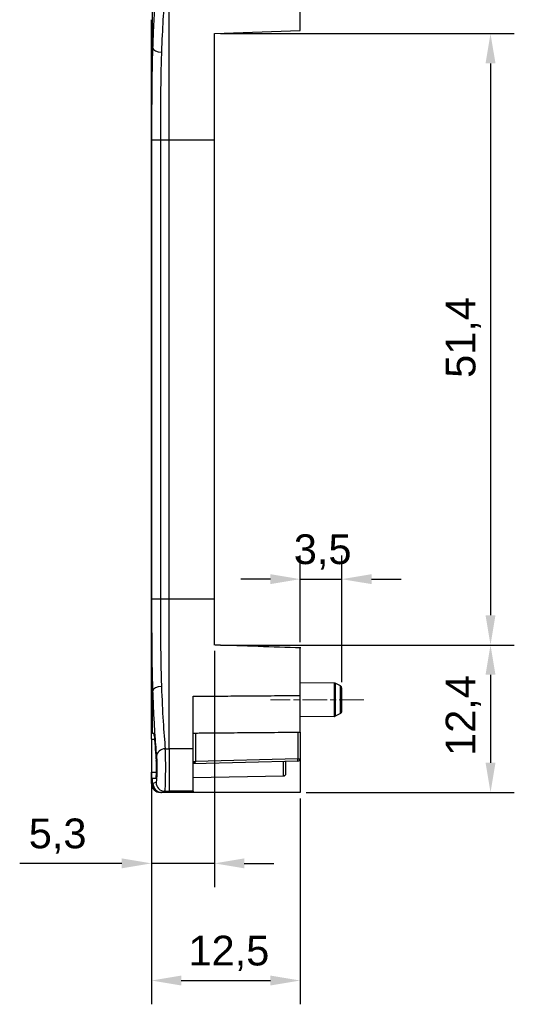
# Model space of a CAD drawing. Header units: millimetres. Extents: x 0 to 420, y 0 to 297.
# Tile 10 of 14: x 176 to 218, y 153 to 236. Entities that reach past the tile are written whole.
import ezdxf

# ---------------------------------------------------------------- set-up
doc = ezdxf.new("R2010")
doc.units = ezdxf.units.MM
doc.linetypes.add('CHAIN', pattern=[0.3543, 0.2362, -0.0295, 0.0591, -0.0295])
doc.layers.add("Linea d'asse(ISO)", color=137, linetype='Continuous', lineweight=18, true_color=0x408080)
doc.layers.add('Spigoli visibili(ISO)', color=176, linetype='Continuous', lineweight=25, true_color=0x000080)
doc.layers.add('Quote(ISO)', color=7, linetype='Continuous', lineweight=25)
doc.layers.add('Spigoli tangenti visibili(ISO)', color=7, linetype='Continuous', lineweight=25)
doc.styles.add('Federico-Quote', font='arial.ttf')
doc.dimstyles.new('X.XXX', dxfattribs={"dimtxt": 2.5, "dimasz": 2.5, "dimexe": 2, "dimexo": 0.5, "dimgap": 0.762, "dimtad": 1, "dimdec": 1, "dimrnd": 1e-08, "dimtxsty": 'Federico-Quote', "dimcen": 0.09, "dimdle": 10, "dimclrd": 7, "dimclre": 7, "dimclrt": 7, "dimazin": 2, "dimtfac": 1, "dimtmove": 0, "dimatfit": 3, "dimfxl": 1, "dimtolj": 1, "dimlwd": 25, "dimlwe": 25, "dimarcsym": 0})

# ---------------------------------------------------------------- blocks, each defined once
blk = doc.blocks.new('*D23')
at = {"layer": 'Defpoints', "color": 0, "linetype": 'Continuous', "transparency": 16777216}
for p in [(192.839, 234.788), (192.839, 183.388), (216.041, 183.388)]:
    blk.add_point(p, dxfattribs=at)
at = {"layer": 'Quote(ISO)', "color": 7, "linetype": 'Continuous', "lineweight": 25, "transparency": 16777216}
for p, q in [((193.339, 234.788), (218.041, 234.788)), ((216.041, 232.288), (216.041, 185.888)), ((193.339, 183.388), (218.041, 183.388))]:
    blk.add_line(p, q, dxfattribs=at)
at = {"layer": 'Quote(ISO)', "color": 7, "linetype": 'Continuous', "transparency": 16777216}
for points in [[(215.624, 232.288), (216.458, 232.288), (216.041, 234.788)], [(215.624, 185.888), (216.458, 185.888), (216.041, 183.388)]]:
    blk.add_solid(points, dxfattribs=at)
at = {"layer": 'Quote(ISO)', "color": 7, "linetype": 'Continuous', "lineweight": 25, "transparency": 16777216, "insert": (212.274, 205.847), "char_height": 2.5, "attachment_point": 1, "rotation": 90, "style": 'Federico-Quote'}
blk.add_mtext('\\A1;51,4', dxfattribs=at)
blk = doc.blocks.new('*D24')
at = {"layer": 'Defpoints', "color": 0, "linetype": 'Continuous', "transparency": 16777216}
for p in [(192.839, 183.388), (200.039, 170.988), (216.041, 170.988)]:
    blk.add_point(p, dxfattribs=at)
at = {"layer": 'Quote(ISO)', "color": 7, "linetype": 'Continuous', "lineweight": 25, "transparency": 16777216}
for p, q in [((193.339, 183.388), (218.041, 183.388)), ((216.041, 180.888), (216.041, 173.488)), ((200.539, 170.988), (218.041, 170.988))]:
    blk.add_line(p, q, dxfattribs=at)
at = {"layer": 'Quote(ISO)', "color": 7, "linetype": 'Continuous', "transparency": 16777216}
for points in [[(215.624, 180.888), (216.458, 180.888), (216.041, 183.388)], [(215.624, 173.488), (216.458, 173.488), (216.041, 170.988)]]:
    blk.add_solid(points, dxfattribs=at)
at = {"layer": 'Quote(ISO)', "color": 7, "linetype": 'Continuous', "lineweight": 25, "transparency": 16777216, "insert": (212.274, 174.064), "char_height": 2.5, "attachment_point": 1, "rotation": 90, "style": 'Federico-Quote'}
blk.add_mtext('\\A1;12,4', dxfattribs=at)
blk = doc.blocks.new('*D25')
at = {"layer": 'Defpoints', "color": 0, "linetype": 'Continuous', "transparency": 16777216}
for p in [(203.539, 188.925), (200.039, 183.137), (203.539, 179.766)]:
    blk.add_point(p, dxfattribs=at)
at = {"layer": 'Quote(ISO)', "color": 7, "linetype": 'Continuous', "lineweight": 25, "transparency": 16777216}
for p, q in [((200.039, 183.637), (200.039, 190.925)), ((203.539, 180.266), (203.539, 190.925)), ((197.539, 188.925), (195.039, 188.925)), ((200.039, 188.925), (203.539, 188.925)), ((206.039, 188.925), (208.539, 188.925))]:
    blk.add_line(p, q, dxfattribs=at)
at = {"layer": 'Quote(ISO)', "color": 7, "linetype": 'Continuous', "transparency": 16777216}
for points in [[(197.539, 189.342), (197.539, 188.509), (200.039, 188.925)], [(206.039, 189.342), (206.039, 188.509), (203.539, 188.925)]]:
    blk.add_solid(points, dxfattribs=at)
at = {"layer": 'Quote(ISO)', "color": 7, "linetype": 'Continuous', "lineweight": 25, "transparency": 16777216, "insert": (199.505, 192.692), "char_height": 2.5, "attachment_point": 1, "style": 'Federico-Quote'}
blk.add_mtext('\\A1;3,5', dxfattribs=at)
blk = doc.blocks.new('*D26')
at = {"layer": 'Defpoints', "color": 0, "linetype": 'Continuous', "transparency": 16777216}
for p in [(192.839, 183.388), (187.539, 175.988), (187.539, 165.035)]:
    blk.add_point(p, dxfattribs=at)
at = {"layer": 'Quote(ISO)', "color": 7, "linetype": 'Continuous', "lineweight": 25, "transparency": 16777216}
for p, q in [((192.839, 182.888), (192.839, 163.035)), ((187.539, 175.488), (187.539, 163.035)), ((185.039, 165.035), (176.464, 165.035)), ((192.839, 165.035), (187.539, 165.035)), ((195.339, 165.035), (197.839, 165.035))]:
    blk.add_line(p, q, dxfattribs=at)
at = {"layer": 'Quote(ISO)', "color": 7, "linetype": 'Continuous', "transparency": 16777216}
for points in [[(185.039, 165.451), (185.039, 164.618), (187.539, 165.035)], [(195.339, 165.451), (195.339, 164.618), (192.839, 165.035)]]:
    blk.add_solid(points, dxfattribs=at)
at = {"layer": 'Quote(ISO)', "color": 7, "linetype": 'Continuous', "lineweight": 25, "transparency": 16777216, "insert": (177.226, 168.802), "char_height": 2.5, "attachment_point": 1, "style": 'Federico-Quote'}
blk.add_mtext('\\A1;5,3', dxfattribs=at)
blk = doc.blocks.new('*D27')
at = {"layer": 'Defpoints', "color": 0, "linetype": 'Continuous', "transparency": 16777216}
for p in [(187.539, 175.988), (200.039, 170.988), (200.039, 155.185)]:
    blk.add_point(p, dxfattribs=at)
at = {"layer": 'Quote(ISO)', "color": 7, "linetype": 'Continuous', "lineweight": 25, "transparency": 16777216}
for p, q in [((187.539, 175.488), (187.539, 153.185)), ((200.039, 170.488), (200.039, 153.185)), ((190.039, 155.185), (197.539, 155.185))]:
    blk.add_line(p, q, dxfattribs=at)
at = {"layer": 'Quote(ISO)', "color": 7, "linetype": 'Continuous', "transparency": 16777216}
for points in [[(190.039, 155.602), (190.039, 154.769), (187.539, 155.185)], [(197.539, 155.602), (197.539, 154.769), (200.039, 155.185)]]:
    blk.add_solid(points, dxfattribs=at)
at = {"layer": 'Quote(ISO)', "color": 7, "linetype": 'Continuous', "lineweight": 25, "transparency": 16777216, "insert": (190.65, 158.952), "char_height": 2.5, "attachment_point": 1, "style": 'Federico-Quote'}
blk.add_mtext('\\A1;12,5', dxfattribs=at)

msp = doc.modelspace()

# ---------------------------------------------------------------- linework, layer by layer
at = {"layer": "Linea d'asse(ISO)", "linetype": 'CHAIN', "ltscale": 8.726208}
msp.add_line((205.392, 178.788), (197.539, 178.788), dxfattribs=at)
at = {"layer": 'Spigoli tangenti visibili(ISO)'}
for p, q in [((187.637, 233.597), (187.637, 241.412)), ((189.039, 225.857), (189.039, 238.153)), ((187.551, 225.857), (188.294, 225.857)), ((187.551, 225.857), (187.551, 187.27)), ((188.294, 225.857), (189.039, 225.857)), ((188.294, 225.857), (188.294, 187.27)), ((189.039, 187.27), (189.039, 225.857)), ((189.039, 225.857), (192.839, 225.857)), ((187.551, 187.27), (188.294, 187.27)), ((188.294, 187.27), (189.039, 187.27)), ((189.039, 187.27), (192.839, 187.27)), ((189.039, 174.67), (189.039, 187.27)), ((202.892, 180.194), (202.892, 177.383)), ((202.981, 180.172), (202.981, 177.404)), ((203.43, 177.633), (203.43, 179.944)), ((187.637, 175.987), (187.637, 179.529)), ((187.539, 175.488), (187.797, 175.484)), ((191.236, 175.99), (191.236, 173.609)), ((199.842, 176.065), (199.842, 173.823)), ((188.703, 174.668), (189.039, 174.67)), ((191.039, 174.67), (189.039, 174.67)), ((189.039, 174.67), (189.039, 171.094)), ((188.342, 174.577), (188.342, 174.577)), ((199.842, 173.823), (191.235, 173.596)), ((199.842, 173.823), (200.039, 173.823)), ((191.039, 173.609), (191.236, 173.609)), ((198.642, 172.395), (198.642, 173.591)), ((187.539, 172.688), (187.96, 172.696)), ((187.637, 171.744), (187.637, 172.19)), ((191.039, 172.263), (198.642, 172.395)), ((187.637, 171.745), (187.539, 171.745)), ((187.637, 171.744), (187.67, 171.744)), ((187.922, 171.847), (187.67, 171.744)), ((188.664, 171.098), (188.412, 170.994)), ((188.664, 171.098), (189.039, 171.094)), ((191.039, 171.093), (189.039, 171.094)), ((189.039, 171.094), (189.039, 170.988))]:
    msp.add_line(p, q, dxfattribs=at)
for centre, major_axis, ratio, start_param, end_param in [((189.236, 225.857), (0, 14.998), 0.065624, 0.609372, 1.056958), ((188.386, 233.597), (-0.75, 0.026), 0.491282, 0.071654, 1.579396), ((188.386, 179.529), (-0.75, -0.026), 0.491282, 4.703793, 6.211521), ((189.236, 187.27), (0, 14.998), 0.065624, 2.084635, 2.568542), ((188.709, 174.038), (-0.747, -0.072), 0.839082, 4.640038, 6.168239), ((188.662, 173.037), (0, -1.94), 0.038352, 0.025844, 2.568348), ((199.839, 173.823), (0.005, -0.2), 0.017446, 0, 1.570336), ((198.639, 172.593), (0.2, 0), 0.986856, 4.729842, 6.283185), ((198.625, 173.382), (0.017, -1), 0.00142, 0, 0.162291), ((188.386, 171.744), (-0.007, -0.75), 0.998052, 4.721099, 6.283185), ((188.671, 171.847), (-0.285, 0.694), 0.997726, 1.182288, 2.742742)]:
    msp.add_ellipse(centre, major_axis=major_axis, ratio=ratio, start_param=start_param, end_param=end_param, dxfattribs=at)
for points, knots in [([(187.931, 238.77), (187.901, 238.434), (187.843, 237.711), (187.765, 236.47), (187.695, 235.095), (187.655, 234.109), (187.637, 233.597)], [0, 0, 0, 0, 0.25, 0.5, 0.75, 1, 1, 1, 1]), ([(187.637, 233.597), (187.618, 233.064), (187.604, 232.518), (187.593, 231.954), (187.591, 231.871), (187.59, 231.788), (187.588, 231.704), (187.577, 231.085), (187.57, 230.444), (187.564, 229.804), (187.564, 229.768), (187.564, 229.732), (187.563, 229.697), (187.558, 229.021), (187.555, 228.348), (187.553, 227.705), (187.553, 227.691), (187.553, 227.678), (187.553, 227.664), (187.551, 227.036), (187.551, 226.436), (187.551, 225.857)], [0, 0, 0, 0, 0.217984, 0.217984, 0.217984, 0.25, 0.25, 0.25, 0.486816, 0.486816, 0.486816, 0.5, 0.5, 0.5, 0.75, 0.75, 0.75, 0.755241, 0.755241, 0.755241, 1, 1, 1, 1]), ([(188.379, 233.229), (188.358, 232.648), (188.342, 232.047), (188.331, 231.424), (188.319, 230.801), (188.312, 230.156), (188.306, 229.513), (188.301, 228.871), (188.298, 228.231), (188.296, 227.617), (188.295, 227.004), (188.294, 226.418), (188.294, 225.857)], [0, 0, 0, 0, 0.25, 0.25, 0.25, 0.5, 0.5, 0.5, 0.75, 0.75, 0.75, 1, 1, 1, 1]), ([(187.551, 187.27), (187.551, 186.902), (187.551, 186.545), (187.551, 186.2), (187.552, 186.179), (187.552, 186.158), (187.552, 186.137), (187.552, 185.772), (187.553, 185.42), (187.554, 185.077), (187.554, 185.071), (187.554, 185.065), (187.554, 185.059), (187.556, 184.723), (187.557, 184.396), (187.559, 184.076), (187.559, 184.046), (187.559, 184.016), (187.559, 183.986), (187.561, 183.691), (187.563, 183.402), (187.566, 183.117), (187.567, 183.064), (187.567, 183.012), (187.568, 182.96), (187.57, 182.7), (187.573, 182.442), (187.576, 182.186), (187.577, 182.112), (187.578, 182.038), (187.579, 181.964), (187.583, 181.73), (187.587, 181.498), (187.591, 181.267), (187.593, 181.172), (187.595, 181.077), (187.597, 180.982), (187.601, 180.775), (187.606, 180.57), (187.611, 180.371), (187.614, 180.257), (187.618, 180.144), (187.621, 180.033), (187.626, 179.862), (187.631, 179.694), (187.637, 179.529)], [0, 0, 0, 0, 0.117814, 0.117814, 0.117814, 0.125, 0.125, 0.125, 0.25, 0.25, 0.25, 0.252156, 0.252156, 0.252156, 0.375, 0.375, 0.375, 0.386504, 0.386504, 0.386504, 0.5, 0.5, 0.5, 0.520858, 0.520858, 0.520858, 0.625, 0.625, 0.625, 0.655095, 0.655095, 0.655095, 0.75, 0.75, 0.75, 0.789257, 0.789257, 0.789257, 0.875, 0.875, 0.875, 0.924117, 0.924117, 0.924117, 1, 1, 1, 1]), ([(188.294, 187.27), (188.294, 186.92), (188.294, 186.58), (188.295, 186.251), (188.295, 186.231), (188.295, 186.21), (188.295, 186.19), (188.295, 185.843), (188.296, 185.508), (188.298, 185.181), (188.298, 185.176), (188.298, 185.17), (188.298, 185.165), (188.299, 184.844), (188.3, 184.533), (188.302, 184.228), (188.302, 184.199), (188.302, 184.171), (188.303, 184.142), (188.304, 183.861), (188.307, 183.586), (188.309, 183.315), (188.31, 183.265), (188.31, 183.215), (188.311, 183.165), (188.313, 182.917), (188.316, 182.672), (188.319, 182.428), (188.32, 182.357), (188.321, 182.287), (188.322, 182.216), (188.326, 181.994), (188.329, 181.773), (188.334, 181.553), (188.336, 181.462), (188.337, 181.371), (188.339, 181.281), (188.344, 181.084), (188.348, 180.889), (188.354, 180.699), (188.357, 180.591), (188.36, 180.484), (188.363, 180.378), (188.368, 180.215), (188.374, 180.055), (188.379, 179.898)], [0, 0, 0, 0, 0.117796, 0.117796, 0.117796, 0.125, 0.125, 0.125, 0.25, 0.25, 0.25, 0.252151, 0.252151, 0.252151, 0.375, 0.375, 0.375, 0.386512, 0.386512, 0.386512, 0.5, 0.5, 0.5, 0.520877, 0.520877, 0.520877, 0.625, 0.625, 0.625, 0.655122, 0.655122, 0.655122, 0.75, 0.75, 0.75, 0.789298, 0.789298, 0.789298, 0.875, 0.875, 0.875, 0.924122, 0.924122, 0.924122, 1, 1, 1, 1]), ([(187.637, 179.529), (187.658, 178.949), (187.703, 177.843), (187.784, 176.314), (187.873, 175.019), (187.931, 174.342), (187.961, 174.038)], [0, 0, 0, 0, 0.25, 0.5, 0.75, 1, 1, 1, 1]), ([(191.539, 179.084), (192.067, 179.088), (192.601, 179.092), (193.141, 179.097), (193.853, 179.102), (194.574, 179.108), (195.314, 179.113), (196.055, 179.119), (196.813, 179.125), (197.6, 179.131), (198.386, 179.137), (199.2, 179.143), (200.039, 179.15)], [0.0602099, 0.0602099, 0.0602099, 0.0602099, 0.25, 0.25, 0.25, 0.5, 0.5, 0.5, 0.75, 0.75, 0.75, 1, 1, 1, 1]), ([(187.961, 174.038), (187.964, 174.002), (187.967, 173.963), (187.97, 173.92), (187.972, 173.902), (187.973, 173.883), (187.974, 173.864), (187.977, 173.813), (187.98, 173.758), (187.982, 173.699), (187.983, 173.682), (187.984, 173.664), (187.984, 173.646), (187.987, 173.58), (187.989, 173.511), (187.991, 173.439), (187.991, 173.424), (187.991, 173.409), (187.991, 173.395), (187.993, 173.317), (187.994, 173.236), (187.995, 173.154), (187.995, 173.144), (187.995, 173.135), (187.995, 173.125), (187.995, 173.037), (187.995, 172.949), (187.994, 172.863), (187.994, 172.859), (187.994, 172.854), (187.994, 172.85), (187.993, 172.76), (187.992, 172.671), (187.989, 172.586), (187.987, 172.501), (187.984, 172.42), (187.981, 172.345), (187.981, 172.339), (187.98, 172.334), (187.98, 172.328), (187.977, 172.26), (187.973, 172.197), (187.969, 172.141), (187.969, 172.133), (187.968, 172.125), (187.968, 172.117), (187.964, 172.067), (187.96, 172.023), (187.955, 171.986), (187.954, 171.977), (187.953, 171.969), (187.952, 171.961), (187.948, 171.929), (187.944, 171.904), (187.939, 171.886), (187.938, 171.88), (187.936, 171.874), (187.935, 171.87), (187.931, 171.857), (187.927, 171.849), (187.922, 171.847)], [0, 0, 0, 0, 0.064069, 0.064069, 0.064069, 0.090909, 0.090909, 0.090909, 0.1609, 0.1609, 0.1609, 0.181818, 0.181818, 0.181818, 0.257383, 0.257383, 0.257383, 0.272727, 0.272727, 0.272727, 0.353913, 0.353913, 0.353913, 0.363636, 0.363636, 0.363636, 0.450417, 0.450417, 0.450417, 0.454545, 0.454545, 0.454545, 0.545455, 0.545455, 0.545455, 0.636364, 0.636364, 0.636364, 0.643396, 0.643396, 0.643396, 0.727273, 0.727273, 0.727273, 0.739916, 0.739916, 0.739916, 0.818182, 0.818182, 0.818182, 0.836402, 0.836402, 0.836402, 0.909091, 0.909091, 0.909091, 0.933193, 0.933193, 0.933193, 1, 1, 1, 1]), ([(191.235, 173.596), (191.235, 173.591), (191.234, 173.586), (191.233, 173.581), (191.232, 173.578), (191.231, 173.576), (191.23, 173.573), (191.229, 173.567), (191.226, 173.562), (191.224, 173.556), (191.222, 173.553), (191.221, 173.55), (191.219, 173.548), (191.216, 173.542), (191.212, 173.536), (191.207, 173.53), (191.205, 173.527), (191.203, 173.525), (191.201, 173.523), (191.196, 173.517), (191.19, 173.511), (191.184, 173.505), (191.182, 173.503), (191.179, 173.501), (191.177, 173.499), (191.17, 173.494), (191.163, 173.488), (191.156, 173.483), (191.154, 173.482), (191.152, 173.48), (191.149, 173.479), (191.142, 173.474), (191.134, 173.469), (191.126, 173.465), (191.124, 173.464), (191.122, 173.463), (191.12, 173.462), (191.112, 173.457), (191.104, 173.453), (191.096, 173.45), (191.094, 173.449), (191.093, 173.449), (191.091, 173.448), (191.083, 173.444), (191.075, 173.441), (191.067, 173.438), (191.058, 173.435), (191.049, 173.432), (191.041, 173.429), (191.04, 173.429), (191.04, 173.429), (191.039, 173.428)], [0, 0, 0, 0, 0.0523626, 0.0523626, 0.0523626, 0.0833333, 0.0833333, 0.0833333, 0.138873, 0.138873, 0.138873, 0.1666667, 0.1666667, 0.1666667, 0.2252675, 0.2252675, 0.2252675, 0.25, 0.25, 0.25, 0.311654, 0.311654, 0.311654, 0.3333333, 0.3333333, 0.3333333, 0.3980552, 0.3980552, 0.3980552, 0.4166667, 0.4166667, 0.4166667, 0.4844608, 0.4844608, 0.4844608, 0.5, 0.5, 0.5, 0.5708648, 0.5708648, 0.5708648, 0.5833333, 0.5833333, 0.5833333, 0.6572217, 0.6572217, 0.6572217, 0.7435579, 0.7435579, 0.7435579, 0.7498733, 0.7498733, 0.7498733, 0.7498733])]:
    msp.add_open_spline(points, degree=3, knots=knots, dxfattribs=at)
for points in [[(191.039, 179.08), (191.205, 179.082), (191.372, 179.083), (191.539, 179.084)], [(191.236, 173.609), (191.236, 173.607), (191.235, 173.602), (191.235, 173.598), (191.235, 173.596)]]:
    msp.add_open_spline(points, degree=3, dxfattribs=at)
at = {"layer": 'Spigoli visibili(ISO)'}
for p, q in [((200.039, 235.04), (200.039, 238.153)), ((187.539, 175.988), (187.539, 235.957)), ((192.839, 234.788), (200.039, 235.04)), ((192.839, 225.857), (192.839, 234.788)), ((192.839, 187.27), (192.839, 225.857)), ((192.839, 183.388), (192.839, 187.27)), ((200.039, 179.15), (200.039, 183.137)), ((202.892, 180.194), (200.039, 180.219)), ((203.43, 179.944), (202.981, 180.172)), ((203.539, 177.811), (203.539, 179.766)), ((191.039, 174.67), (191.039, 179.08)), ((202.892, 177.383), (200.039, 177.358)), ((203.43, 177.633), (202.981, 177.404)), ((187.539, 175.488), (187.539, 175.988)), ((187.539, 175.488), (187.539, 172.688)), ((187.637, 175.987), (187.739, 175.985)), ((200.039, 176.067), (200.039, 173.823)), ((191.039, 171.093), (191.039, 174.67)), ((200.039, 173.823), (200.039, 170.988)), ((199.844, 173.623), (191.039, 173.39)), ((198.839, 172.582), (198.839, 173.596)), ((187.539, 172.188), (187.539, 172.688)), ((187.539, 171.745), (187.539, 172.188)), ((187.637, 172.19), (187.913, 172.195)), ((191.039, 172.249), (198.642, 172.382)), ((188.379, 170.994), (188.282, 170.995)), ((188.379, 170.994), (188.412, 170.994)), ((189.039, 170.988), (188.412, 170.994)), ((191.039, 170.988), (189.039, 170.988)), ((191.039, 171.093), (191.039, 170.988)), ((200.039, 170.988), (191.039, 170.988))]:
    msp.add_line(p, q, dxfattribs=at)
for centre, radius, start, end in [((202.89, 179.994), 0.2, 63.03547, 89.5), ((203.339, 179.766), 0.2, 0, 63.03547), ((202.89, 177.583), 0.2, 270.5, 296.96453), ((203.339, 177.811), 0.2, 296.96453, 0), ((199.839, 173.823), 0.2, 271.51032, 0), ((198.639, 172.582), 0.2, 271, 0), ((198.639, 172.582), 0.2, 270.99338, 270.99999), ((188.289, 171.745), 0.75, 180.01795, 269.5)]:
    msp.add_arc(centre, radius, start, end, dxfattribs=at)
for centre, major_axis, ratio, start_param, end_param in [((45.242, 188.542), (498.599, -17.411), 0.00001, 1.254984, 1.270139), ((200.039, 178.067), (0, 2), 0.00001, 3.141644, 5.284435), ((238.024, 175.107), (-50.485, 0.881), 0.00001, 6.21339, 6.275802), ((187.739, 174.985), (0, -1), 0.062464, 2.36518, 3.1405), ((188.493, 187.27), (0, 16.217), 0.0625, 2.365372, 2.56496), ((187.913, 173), (0, 0.805), 0.0625, 3.142684, 5.706553), ((238.024, 173.07), (-50.485, -0.881), 0.00001, 6.282396, 6.344826), ((188.418, 171.744), (0.142, -0.737), 0.997896, 4.52249, 6.08376)]:
    msp.add_ellipse(centre, major_axis=major_axis, ratio=ratio, start_param=start_param, end_param=end_param, dxfattribs=at)
msp.add_open_spline([(191.039, 175.988), (191.205, 175.99), (191.372, 175.991), (191.539, 175.993)], degree=3, dxfattribs=at)
for points, knots in [([(191.539, 175.993), (192.067, 175.997), (192.602, 176.002), (193.142, 176.007), (193.854, 176.013), (194.575, 176.019), (195.315, 176.026), (196.055, 176.032), (196.814, 176.039), (197.6, 176.046), (198.387, 176.052), (199.2, 176.06), (200.039, 176.067)], [0.0601911, 0.0601911, 0.0601911, 0.0601911, 0.25, 0.25, 0.25, 0.5, 0.5, 0.5, 0.75, 0.75, 0.75, 1, 1, 1, 1]), ([(191.039, 173.609), (191.039, 173.608), (191.048, 173.607), (191.065, 173.605), (191.082, 173.603), (191.107, 173.602), (191.137, 173.6), (191.167, 173.598), (191.201, 173.597), (191.235, 173.596)], [0, 0, 0, 0, 0.333333, 0.333333, 0.333333, 0.666667, 0.666667, 0.666667, 1, 1, 1, 1])]:
    msp.add_open_spline(points, degree=3, knots=knots, dxfattribs=at)

# ---------------------------------------------------------------- dimensions: what is measured, and where the dimension line sits
at = {"layer": 'Quote(ISO)', "color": 7, "linetype": 'Continuous', "lineweight": 25}
for base, p1, p2, angle, override, picture, middle in [((216.041, 183.388), (192.839, 234.788), (192.839, 183.388), 90, {"dimdec": 1, "dimtp": 0, "dimtm": 0, "dimtdec": 2, "dimtofl": 0, "dimatfit": 1}, '*D23', (216.041, 209.088)), ((203.539, 188.925), (200.039, 183.137), (203.539, 179.766), 180, {"dimdec": 1, "dimtp": 0, "dimtm": 0, "dimtdec": 2, "dimtofl": 1, "dimatfit": 1}, '*D25', (201.789, 188.925)), ((216.041, 170.988), (192.839, 183.388), (200.039, 170.988), 90, {"dimdec": 1, "dimtp": 0, "dimtm": 0, "dimtdec": 2, "dimtofl": 0, "dimatfit": 1}, '*D24', (216.041, 177.188)), ((200.039, 155.185), (187.539, 175.988), (200.039, 170.988), 180, {"dimdec": 1, "dimtp": 0, "dimtm": 0, "dimtdec": 2, "dimtofl": 0, "dimatfit": 1}, '*D27', (193.789, 155.185))]:
    dim = msp.add_linear_dim(base=base, p1=p1, p2=p2, angle=angle, dimstyle='X.XXX', override=override, dxfattribs=at)
    dim.commit()
    dim.dimension.update_dxf_attribs({"geometry": picture, "text_midpoint": middle, "dimtype": 160})
dim = msp.add_linear_dim(base=(187.539, 165.035), p1=(192.839, 183.388), p2=(187.539, 175.988), dimstyle='X.XXX', override={"dimdec": 1, "dimtp": 0, "dimtm": 0, "dimtdec": 2, "dimtofl": 1, "dimatfit": 1}, dxfattribs=at)
dim.commit()
dim.dimension.update_dxf_attribs({"geometry": '*D26', "text_midpoint": (179.501, 165.035), "dimtype": 160})

doc.saveas('drawing.dxf')
